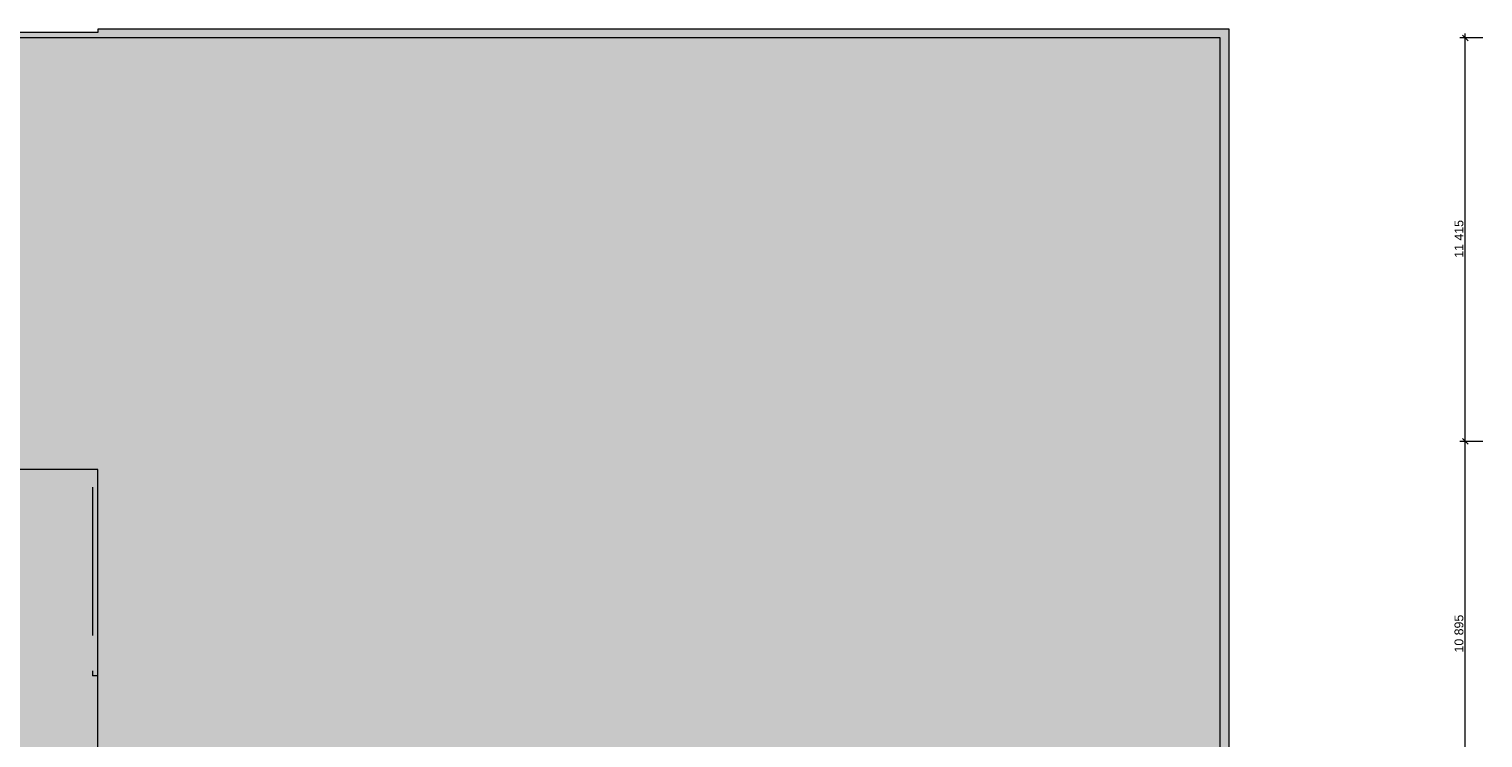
# Model space of a CAD drawing. Header units: millimetres. Extents: x -15957 to 238275, y -73214 to 42710.
# Tile 43 of 97: x 14359 to 55481, y 22656 to 42710. Entities that reach past the tile are written whole.
import ezdxf

# ---------------------------------------------------------------- set-up
doc = ezdxf.new("R2010")
doc.units = ezdxf.units.MM
doc.header["$LTSCALE"] = 0.5
doc.header["$MEASUREMENT"] = 0
doc.linetypes.add('PLINE', pattern=[0])
for name, color, linetype in [('231- Bærende yttervegger', 7, 'Continuous'), ('231- Bærende yttervegger (Skravur)', 7, 'Continuous'), ('244- Vinduer_ dører_ foldevegger', 7, 'Continuous'), ('251- Frittbærende dekker', 7, 'Continuous'), ('842-M___1_100 Målsetting bygning', 7, 'Continuous'), ('862- M___BRA(Polylinje)', 7, 'Continuous'), ('862- M___BRA(Skravur)', 7, 'Continuous'), ('862- M___BTA(Polylinje)', 7, 'Continuous'), ('862- M___BTA(Skravur)', 7, 'Continuous'), ('862- M___BTA(Tekst)', 7, 'Continuous')]:
    doc.layers.add(name, color=color, linetype=linetype)
doc.styles.add('GENERATED_STYLE_1', font='arial.ttf')
doc.dimstyles.new('GENERATED_STYLE__1', dxfattribs={"dimtxt": 250, "dimasz": 152, "dimexe": 0.18, "dimexo": 5000, "dimgap": 0, "dimtad": 1, "dimdec": 0, "dimzin": 0, "dimdsep": 46, "dimtxsty": 'GENERATED_STYLE_1', "dimblk": 'ARROWHEAD_6', "dimblk1": 'ARROWHEAD_6', "dimblk2": 'ARROWHEAD_6', "dimcen": 0.09, "dimclrd": 7, "dimclre": 7, "dimclrt": 7, "dimadec": 1, "dimazin": 0, "dimtfac": 1, "dimtdec": 4, "dimtmove": 0, "dimatfit": 3, "dimfxl": 1, "dimtolj": 1, "dimtzin": 0, "dimarcsym": 0})

# ---------------------------------------------------------------- blocks, each defined once
blk = doc.blocks.new('*D13')
at = {"layer": '842-M___1_100 Målsetting bygning', "color": 7, "linetype": 'PLINE', "lineweight": 5}
for p, q in [((55481, 31045), (54831, 31045)), ((54901, 31125), (55061, 30965)), ((54981, 20150), (54981, 31045)), ((55131, 20150), (54481, 20150)), ((54901, 20230), (55061, 20070))]:
    blk.add_line(p, q, dxfattribs=at)
at = {"layer": '842-M___1_100 Målsetting bygning', "color": 7, "lineweight": 5, "insert": (54931, 25073), "char_height": 250, "attachment_point": 7, "rotation": 90, "style": 'GENERATED_STYLE_1'}
blk.add_mtext('\\A1;{\\pql;\\fArial|b0|i0|c0|p0;\\W1.000000;10\xa0895}', dxfattribs=at)
blk = doc.blocks.new('ARROWHEAD_6')
at = {"color": 0, "linetype": 'Continuous', "lineweight": 0}
for p, q in [((0, 0), (-1, 0)), ((-0.5, -0.5), (0.5, 0.5))]:
    blk.add_line(p, q, dxfattribs=at)
blk = doc.blocks.new('*D14')
at = {"layer": '842-M___1_100 Målsetting bygning', "color": 7, "linetype": 'PLINE', "lineweight": 5}
for p, q in [((55481, 42460), (54831, 42460)), ((55061, 42380), (54901, 42540)), ((54981, 42460), (54981, 42580)), ((54981, 31045), (54981, 42460)), ((55481, 31045), (54831, 31045)), ((54901, 31125), (55061, 30965))]:
    blk.add_line(p, q, dxfattribs=at)
at = {"layer": '842-M___1_100 Målsetting bygning', "color": 7, "lineweight": 5, "insert": (54931, 36241), "char_height": 250, "attachment_point": 7, "rotation": 90, "style": 'GENERATED_STYLE_1'}
blk.add_mtext('\\A1;{\\pql;\\fArial|b0|i0|c0|p0;\\W1.000000;11\xa0415}', dxfattribs=at)

msp = doc.modelspace()

# ---------------------------------------------------------------- hatches: boundary and pattern name
at = {"layer": '231- Bærende yttervegger (Skravur)', "linetype": 'Continuous', "lineweight": 9, "true_color": 0xb4b4b4}
msp.add_hatch(color=253, dxfattribs=at).paths.add_polyline_path([(16150, 30100), (16150, 24413.3), (16300, 24413.3), (16300, 30100)])
at = {"layer": '862- M___BRA(Skravur)', "linetype": 'Continuous', "lineweight": 0, "true_color": 0xffffff}
msp.add_hatch(color=7, dxfattribs=at).paths.add_polyline_path([(450, 150), (15750, 150), (15750, 300), (48000, 300), (48000, 20150), (48050, 20150), (48050, 42460), (16606.9, 42460), (16174.5, 42460), (-15806.5, 42459.6), (-15806.4, 30250.1), (150, 30250), (150, 6599.8), (450.1, 6599.8)])
at = {"layer": '862- M___BTA(Skravur)', "linetype": 'Continuous', "lineweight": 0, "true_color": 0xffffff}
msp.add_hatch(color=7, dxfattribs=at).paths.add_polyline_path([(-9500.1, 0), (48300, 0), (48300, 42710), (16300, 42710), (16300, 42608.4), (-15956.5, 42608.4), (-15956.4, 30099.6), (0, 30099.5), (0, 6750), (-9500, 6750.2)])

# ---------------------------------------------------------------- linework, layer by layer
at = {"layer": '231- Bærende yttervegger', "color": 7, "linetype": 'PLINE', "lineweight": 13}
msp.add_line((16300, 24413.3), (16150, 24413.3), dxfattribs=at)
at = {"layer": '231- Bærende yttervegger', "color": 7, "linetype": 'PLINE', "lineweight": 13, "flags": 128}
for points in [[(16300, 24413.3), (16300, 30100)], [(16150, 29750), (16150, 25555.7)], [(16150, 24555.7), (16150, 24413.3)]]:
    msp.add_lwpolyline(points, dxfattribs=at)
at = {"layer": '244- Vinduer_ dører_ foldevegger', "color": 7, "linetype": 'PLINE', "lineweight": 13}
msp.add_line((16300, 24413.3), (16150, 24413.3), dxfattribs=at)
at = {"layer": '251- Frittbærende dekker', "color": 7, "linetype": 'PLINE', "lineweight": 13, "flags": 128}
msp.add_lwpolyline([(100, 100), (16300, 100), (16300, 30250), (100, 30250)], close=True, dxfattribs=at)
at = {"layer": '862- M___BRA(Polylinje)', "color": 7, "linetype": 'Continuous', "lineweight": 0, "true_color": 0xffffff, "flags": 128}
msp.add_lwpolyline([(450, 150), (15750, 150), (15750, 300), (48000, 300), (48000, 20150), (48050, 20150), (48050, 42460), (16606.9, 42460), (16174.5, 42460), (-15806.5, 42459.6), (-15806.4, 30250.1), (150, 30250), (150, 6599.8), (450.1, 6599.8)], close=True, dxfattribs=at)
at = {"layer": '862- M___BTA(Polylinje)', "color": 7, "linetype": 'Continuous', "lineweight": 0, "true_color": 0xffffff, "flags": 128}
msp.add_lwpolyline([(-9500.1, 0), (48300, 0), (48300, 42710), (16300, 42710), (16300, 42608.4), (-15956.5, 42608.4), (-15956.4, 30099.6), (0, 30099.5), (0, 6750), (-9500, 6750.2)], close=True, dxfattribs=at)

# ---------------------------------------------------------------- texts
at = {"layer": '862- M___BTA(Tekst)', "color": 7, "lineweight": 5, "insert": (54378.1, 22698.2), "char_height": 400, "attachment_point": 1, "style": 'GENERATED_STYLE_1'}
msp.add_mtext('\\A1;{\\pql;\\pt0;\\fArial|b0|i0|c0|p0;\\W1.000000;}', dxfattribs=at)

# ---------------------------------------------------------------- dimensions: what is measured, and where the dimension line sits
at = {"layer": '842-M___1_100 Målsetting bygning', "color": 7, "linetype": 'Continuous', "lineweight": 5}
for base, p1, p2, picture, middle in [((54981.2, 42460), (55062.7, 31045), (55062.7, 42460), '*D14', (54806.2, 36764.9)), ((54981.2, 31045), (52400.4, 20150), (55062.7, 31045), '*D13', (54806.2, 25597.2))]:
    dim = msp.add_linear_dim(base=base, p1=p1, p2=p2, angle=90, dimstyle='GENERATED_STYLE__1', dxfattribs=at)
    dim.commit()
    dim.dimension.update_dxf_attribs({"geometry": picture, "text_midpoint": middle, "dimtype": 160, "text_rotation": 90})

doc.saveas('drawing.dxf')
